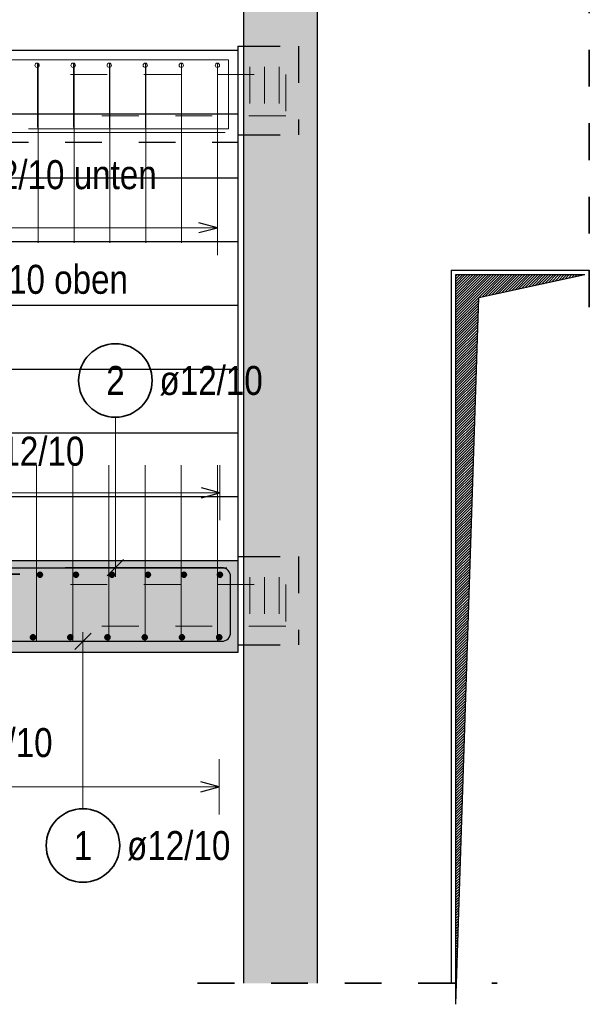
# Model space of a CAD drawing. Header units: millimetres. Extents: x 0 to 30.7, y 0 to 21.
# Tile 4 of 16: x 4.8 to 6.3, y 2.4 to 5.1. Entities that reach past the tile are written whole.
import ezdxf

# ---------------------------------------------------------------- set-up
doc = ezdxf.new("R2010")
doc.units = ezdxf.units.MM
doc.linetypes.add('HIDDEN', pattern=[0.375, 0.25, -0.125])
for name, color, linetype, lineweight in [('Achsen', 7, 'Continuous', 20), ('Bewehrung nplo', 7, 'Continuous', 20), ('Schraffuren', 7, 'Continuous', 20)]:
    doc.layers.add(name, color=color, linetype=linetype, lineweight=lineweight)
doc.styles.add('Arial Narrow', font='ARIALN.TTF')

msp = doc.modelspace()

# ---------------------------------------------------------------- hatches: boundary and pattern name
at = {"layer": 'Achsen', "lineweight": 25}
h = msp.add_hatch(dxfattribs=at)
h.set_pattern_fill('Mau', color=3, scale=0.01, angle=45, style=0, pattern_type=2)
h.set_pattern_definition([(45, (0, 0), (-0.003535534, 0.003535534), [])])
h.paths.add_polyline_path([(5.959, 2.4015), (6.0215, 4.324), (6.3092, 4.3865), (5.959, 4.3865)])
at = {"layer": 'Schraffuren', "lineweight": 13, "true_color": 0xd7ffd7}
for points in [[(5.3815, 2.4586), (5.5815, 2.4586), (5.5815, 5.6732), (5.3815, 5.6732)], [(3.9954, 3.359), (5.3663, 3.359), (5.3663, 3.609), (3.9954, 3.609)]]:
    msp.add_hatch(color=254, dxfattribs=at).paths.add_polyline_path(points)

# ---------------------------------------------------------------- linework, layer by layer
at = {"color": 2, "linetype": 'HIDDEN', "lineweight": 35, "ltscale": 0.25}
for p, q in [((6.3217, 5.7982), (6.3217, 4.274)), ((5.2565, 2.4586), (6.0715, 2.4586))]:
    msp.add_line(p, q, dxfattribs=at)
at = {"color": 3, "linetype": 'Continuous', "lineweight": 25}
for p, q in [((3.6963, 4.9971), (5.3663, 4.9971)), ((5.3663, 5.0081), (5.3663, 4.9971)), ((5.3663, 5.0081), (5.3815, 5.0081)), ((5.3663, 4.9971), (5.3663, 4.8236)), ((3.6963, 4.8236), (5.3663, 4.8236)), ((5.3663, 4.8236), (5.3663, 4.6501)), ((5.3663, 4.7671), (5.3815, 4.7671)), ((5.3663, 4.6501), (5.3663, 4.4766)), ((3.6963, 4.4766), (5.3663, 4.4766)), ((5.3663, 4.4766), (5.3663, 4.3031)), ((5.9465, 4.399), (5.9465, 2.4586)), ((5.9465, 4.399), (6.3217, 4.399)), ((5.3663, 4.3031), (5.3663, 4.1296)), ((3.6963, 4.1296), (5.3663, 4.1296)), ((5.3663, 4.1296), (5.3663, 3.9561)), ((5.3663, 3.9561), (5.3663, 3.7826)), ((3.6963, 3.7826), (5.3663, 3.7826)), ((5.3663, 3.7826), (5.3663, 3.62)), ((5.3663, 3.62), (5.3663, 3.609)), ((5.3663, 3.62), (5.3815, 3.62)), ((5.3663, 3.379), (5.3815, 3.379)), ((5.3153, 2.993), (5.2653, 3.0064)), ((5.2653, 2.9796), (5.3153, 2.993))]:
    msp.add_line(p, q, dxfattribs=at)
at = {"color": 3, "linetype": 'HIDDEN', "lineweight": 25, "ltscale": 0.25}
for p, q in [((5.3815, 5.0081), (5.5313, 5.0081)), ((5.5313, 5.0081), (5.5313, 4.7671)), ((3.6963, 4.7471), (5.3663, 4.7471)), ((5.3815, 4.7671), (5.5313, 4.7671)), ((5.3815, 3.62), (5.5313, 3.62)), ((5.5313, 3.62), (5.5313, 3.379)), ((5.3815, 3.379), (5.5313, 3.379))]:
    msp.add_line(p, q, dxfattribs=at)
at = {"color": 9, "linetype": 'Continuous', "lineweight": 0}
for p, q in [((4.8212, 4.7871), (4.8212, 4.9621)), ((4.919, 4.7871), (4.919, 4.9621)), ((5.0168, 4.7871), (5.0168, 4.9621)), ((5.1147, 4.7871), (5.1147, 4.9621)), ((5.2125, 4.7871), (5.2125, 4.9621)), ((5.3103, 4.7871), (5.3103, 4.9621))]:
    msp.add_line(p, q, dxfattribs=at)
at = {"color": 5, "linetype": 'Continuous', "lineweight": 18}
for p, q in [((5.3153, 2.918), (5.3153, 3.068)), ((5.3153, 2.993), (4.2014, 2.9931))]:
    msp.add_line(p, q, dxfattribs=at)
at = {"color": 4, "linetype": 'Continuous', "lineweight": 50}
for centre, radius in [((4.809, 3.4), 0.006), ((4.809, 3.4), 0.006), ((4.809, 3.4), 0.0054), ((4.809, 3.4), 0.0042), ((4.809, 3.4), 0.003), ((4.809, 3.4), 0.0018), ((4.9102, 3.4), 0.006), ((4.9102, 3.4), 0.006), ((4.9102, 3.4), 0.0054), ((4.9102, 3.4), 0.0042), ((4.9102, 3.4), 0.003), ((4.9102, 3.4), 0.0018), ((5.0115, 3.4), 0.006), ((5.0115, 3.4), 0.006), ((5.0115, 3.4), 0.0054), ((5.0115, 3.4), 0.0042), ((5.0115, 3.4), 0.003), ((5.0115, 3.4), 0.0018), ((5.1128, 3.4), 0.006), ((5.1128, 3.4), 0.006), ((5.1128, 3.4), 0.0054), ((5.1128, 3.4), 0.0042), ((5.1128, 3.4), 0.003), ((5.1128, 3.4), 0.0018), ((5.214, 3.4), 0.006), ((5.214, 3.4), 0.006), ((5.214, 3.4), 0.0054), ((5.214, 3.4), 0.0042), ((5.214, 3.4), 0.003), ((5.214, 3.4), 0.0018), ((5.3153, 3.4), 0.006), ((5.3153, 3.4), 0.006), ((5.3153, 3.4), 0.0054), ((5.3153, 3.4), 0.0042), ((5.3153, 3.4), 0.003), ((5.3153, 3.4), 0.0018), ((4.809, 3.4), 0.0006), ((4.9102, 3.4), 0.0006), ((5.0115, 3.4), 0.0006), ((5.1128, 3.4), 0.0006), ((5.214, 3.4), 0.0006), ((5.3153, 3.4), 0.0006)]:
    msp.add_circle(centre, radius, dxfattribs=at)
at = {"layer": 'Achsen', "color": 3, "linetype": 'Continuous', "lineweight": 25}
for p, q in [((5.959, 2.4015), (5.959, 4.3865)), ((5.959, 4.3865), (6.3092, 4.3865)), ((6.0215, 4.324), (6.3092, 4.3865)), ((5.959, 2.4015), (6.0215, 4.324))]:
    msp.add_line(p, q, dxfattribs=at)
at = {"layer": 'Bewehrung nplo', "color": 9, "linetype": 'Continuous', "lineweight": 0}
for p, q in [((3.4313, 4.9711), (5.3313, 4.9711)), ((4.7963, 4.9711), (5.3403, 4.9711)), ((4.8234, 4.7528), (4.8234, 4.9611)), ((4.9208, 4.7528), (4.9208, 4.9611)), ((5.0182, 4.7528), (5.0182, 4.9611)), ((5.1155, 4.7528), (5.1155, 4.9611)), ((5.2129, 4.7528), (5.2129, 4.9611)), ((5.3103, 4.7528), (5.3103, 4.9611)), ((5.3403, 4.9711), (5.3403, 4.7831)), ((3.4313, 4.7731), (5.3313, 4.7731)), ((5.3403, 4.7831), (4.7963, 4.7831)), ((5.3103, 4.4729), (5.3103, 4.7941)), ((5.1137, 3.5469), (5.1137, 3.868)), ((5.212, 3.5469), (5.212, 3.868)), ((5.3103, 3.5469), (5.3103, 3.868)), ((4.8188, 3.3914), (4.8188, 3.7126)), ((4.9171, 3.3914), (4.9171, 3.7126)), ((5.0154, 3.3914), (5.0154, 3.7126)), ((5.1137, 3.3914), (5.1137, 3.7126)), ((5.212, 3.3914), (5.212, 3.7126)), ((5.3103, 3.3914), (5.3103, 3.7126))]:
    msp.add_line(p, q, dxfattribs=at)
for centre in [(4.8201, 4.9561), (4.8201, 4.9561), (4.9181, 4.9561), (4.9181, 4.9561), (5.0162, 4.9561), (5.0162, 4.9561), (5.1142, 4.9561), (5.1142, 4.9561), (5.2122, 4.9561), (5.2122, 4.9561), (5.3103, 4.9561), (5.3103, 4.9561)]:
    msp.add_circle(centre, 0.006, dxfattribs=at)
at = {"layer": 'Schraffuren', "color": 3, "linetype": 'Continuous', "lineweight": 25}
for p, q in [((5.3815, 5.6732), (5.3815, 2.4586)), ((5.5815, 5.6732), (5.5815, 2.4586)), ((5.3103, 4.5141), (5.2603, 4.5275)), ((5.2603, 4.5007), (5.3103, 4.5141)), ((5.3173, 3.7931), (5.2673, 3.8065)), ((5.2673, 3.7797), (5.3173, 3.7931)), ((3.9954, 3.609), (5.3663, 3.609)), ((5.0108, 3.5669), (5.055, 3.6111)), ((5.3663, 3.609), (5.3663, 3.359)), ((4.0254, 3.589), (5.3363, 3.589)), ((5.3223, 3.589), (4.8963, 3.589)), ((5.3463, 3.413), (5.3463, 3.565)), ((4.9668, 3.4111), (4.9226, 3.3669)), ((4.0154, 3.3891), (5.3223, 3.389)), ((3.9954, 3.3591), (5.3663, 3.3591))]:
    msp.add_line(p, q, dxfattribs=at)
at = {"layer": 'Schraffuren', "color": 5, "linetype": 'HIDDEN', "lineweight": 18, "ltscale": 0.25}
for p, q in [((4.9106, 4.9313), (5.4963, 4.9313)), ((5.3987, 4.9519), (5.3987, 4.7977)), ((5.4387, 4.9519), (5.4387, 4.7977)), ((5.4787, 4.9519), (5.4787, 4.7977)), ((5.4963, 4.9313), (5.4963, 4.8183)), ((5.4963, 4.8183), (4.9131, 4.8183)), ((5.3987, 3.5638), (5.3987, 3.4097)), ((5.4387, 3.5638), (5.4387, 3.4097)), ((5.4787, 3.5638), (5.4787, 3.4097)), ((4.9106, 3.5433), (5.4963, 3.5433)), ((5.4963, 3.5433), (5.4963, 3.4302)), ((5.4963, 3.4302), (4.9131, 3.4302))]:
    msp.add_line(p, q, dxfattribs=at)
at = {"layer": 'Schraffuren', "color": 5, "linetype": 'Continuous', "lineweight": 18}
for p, q in [((5.3103, 4.4391), (5.3103, 4.5891)), ((5.3103, 4.5141), (3.7523, 4.5141)), ((5.0329, 3.9985), (5.0329, 3.564)), ((5.3173, 3.7181), (5.3173, 3.8681)), ((5.3173, 3.7931), (4.0444, 3.7931)), ((4.9447, 2.9335), (4.9447, 3.414))]:
    msp.add_line(p, q, dxfattribs=at)
at = {"layer": 'Schraffuren', "color": 2, "linetype": 'HIDDEN', "lineweight": 35, "ltscale": 0.25}
msp.add_line((4.2727, 3.5715), (4.856, 3.5715), dxfattribs=at)
at = {"layer": 'Schraffuren', "color": 2, "linetype": 'Continuous', "lineweight": 35}
for centre in [(5.0329, 4.0985), (4.9447, 2.8335)]:
    msp.add_circle(centre, 0.1, dxfattribs=at)
at = {"layer": 'Schraffuren', "color": 4, "linetype": 'Continuous', "lineweight": 50}
for centre, radius in [((4.8277, 3.57), 0.006), ((4.8277, 3.57), 0.006), ((4.8277, 3.57), 0.0054), ((4.8277, 3.57), 0.0042), ((4.8277, 3.57), 0.003), ((4.8277, 3.57), 0.0018), ((4.8277, 3.57), 0.0006), ((4.9256, 3.57), 0.006), ((4.9256, 3.57), 0.006), ((4.9256, 3.57), 0.0054), ((4.9256, 3.57), 0.0042), ((4.9256, 3.57), 0.003), ((4.9256, 3.57), 0.0018), ((4.9256, 3.57), 0.0006), ((5.0235, 3.57), 0.006), ((5.0235, 3.57), 0.006), ((5.0235, 3.57), 0.0054), ((5.0235, 3.57), 0.0042), ((5.0235, 3.57), 0.003), ((5.0235, 3.57), 0.0018), ((5.0235, 3.57), 0.0006), ((5.1215, 3.57), 0.006), ((5.1215, 3.57), 0.006), ((5.1215, 3.57), 0.0054), ((5.1215, 3.57), 0.0042), ((5.1215, 3.57), 0.003), ((5.1215, 3.57), 0.0018), ((5.1215, 3.57), 0.0006), ((5.2194, 3.57), 0.006), ((5.2194, 3.57), 0.006), ((5.2194, 3.57), 0.0054), ((5.2194, 3.57), 0.0042), ((5.2194, 3.57), 0.003), ((5.2194, 3.57), 0.0018), ((5.2194, 3.57), 0.0006), ((5.3173, 3.57), 0.006), ((5.3173, 3.57), 0.006), ((5.3173, 3.57), 0.0054), ((5.3173, 3.57), 0.0042), ((5.3173, 3.57), 0.003), ((5.3173, 3.57), 0.0018), ((5.3173, 3.57), 0.0006)]:
    msp.add_circle(centre, radius, dxfattribs=at)
at = {"layer": 'Schraffuren', "color": 3, "linetype": 'Continuous', "lineweight": 25}
for centre, start, end in [((5.3223, 3.565), 0, 90), ((5.3223, 3.413), 269.9979, 0)]:
    msp.add_arc(centre, 0.024, start, end, dxfattribs=at)

# ---------------------------------------------------------------- texts
at = {"layer": 'Schraffuren', "color": 2, "lineweight": 35, "char_height": 0.07875, "attachment_point": 1, "line_spacing_factor": 0.9, "style": 'Arial Narrow', "bg_fill": 3, "box_fill_scale": 1.2, "bg_fill_color": 256, "bg_fill_true_color": 13158600, "bg_fill_transparency": 0}
for s, insert in [('17ø12/10 unten', (4.5133, 4.6978)), ('17ø8/10 oben', (4.5104, 4.4131))]:
    msp.add_mtext(s, dxfattribs=dict(at, insert=insert))
at = {"layer": 'Schraffuren', "color": 2, "lineweight": 35, "attachment_point": 1, "line_spacing_factor": 0.9, "style": 'Arial Narrow'}
for s, insert, char_height in [('2', (5.0081, 4.1379), 0.0788), ('ø12/10', (5.1529, 4.1379), 0.07875), ('1', (4.9199, 2.8728), 0.0788), ('ø12/10', (5.0647, 2.8728), 0.07875)]:
    msp.add_mtext(s, dxfattribs=dict(at, insert=insert, char_height=char_height))

# ---------------------------------------------------------------- next in the draw order: linework, layer by layer
at = {"color": 3, "linetype": 'Continuous', "lineweight": 25}
for p, q in [((3.6963, 4.6501), (5.3663, 4.6501)), ((3.6963, 4.3031), (5.3663, 4.3031))]:
    msp.add_line(p, q, dxfattribs=at)
at = {"layer": 'Bewehrung nplo', "color": 9, "linetype": 'Continuous', "lineweight": 0}
for p, q in [((4.8234, 4.4729), (4.8234, 4.7941)), ((4.9208, 4.4729), (4.9208, 4.7941)), ((5.0182, 4.4729), (5.0182, 4.7941)), ((5.1155, 4.4729), (5.1155, 4.7941)), ((5.2129, 4.4729), (5.2129, 4.7941))]:
    msp.add_line(p, q, dxfattribs=at)

# ---------------------------------------------------------------- next in the draw order: texts
at = {"color": 2, "lineweight": 35, "insert": (4.481, 3.1529), "char_height": 0.07875, "attachment_point": 1, "rotation": 359.9979, "line_spacing_factor": 0.9, "style": 'Arial Narrow', "bg_fill": 3, "box_fill_scale": 1.2, "bg_fill_color": 256, "bg_fill_true_color": 13158600, "bg_fill_transparency": 0}
msp.add_mtext('12ø12/10', dxfattribs=at)
at = {"layer": 'Schraffuren', "color": 2, "lineweight": 35, "insert": (4.5675, 3.9455), "char_height": 0.07875, "attachment_point": 1, "line_spacing_factor": 0.9, "style": 'Arial Narrow', "bg_fill": 3, "box_fill_scale": 1.2, "bg_fill_color": 256, "bg_fill_true_color": 13158600, "bg_fill_transparency": 0}
msp.add_mtext('14ø12/10', dxfattribs=at)

# ---------------------------------------------------------------- next in the draw order: linework, layer by layer
at = {"color": 3, "linetype": 'Continuous', "lineweight": 25}
msp.add_line((3.6963, 3.9561), (5.3663, 3.9561), dxfattribs=at)
at = {"layer": 'Bewehrung nplo', "color": 9, "linetype": 'Continuous', "lineweight": 0}
for p, q in [((4.8188, 3.5469), (4.8188, 3.868)), ((4.9171, 3.5469), (4.9171, 3.868)), ((5.0154, 3.5469), (5.0154, 3.868))]:
    msp.add_line(p, q, dxfattribs=at)

doc.saveas('drawing.dxf')
